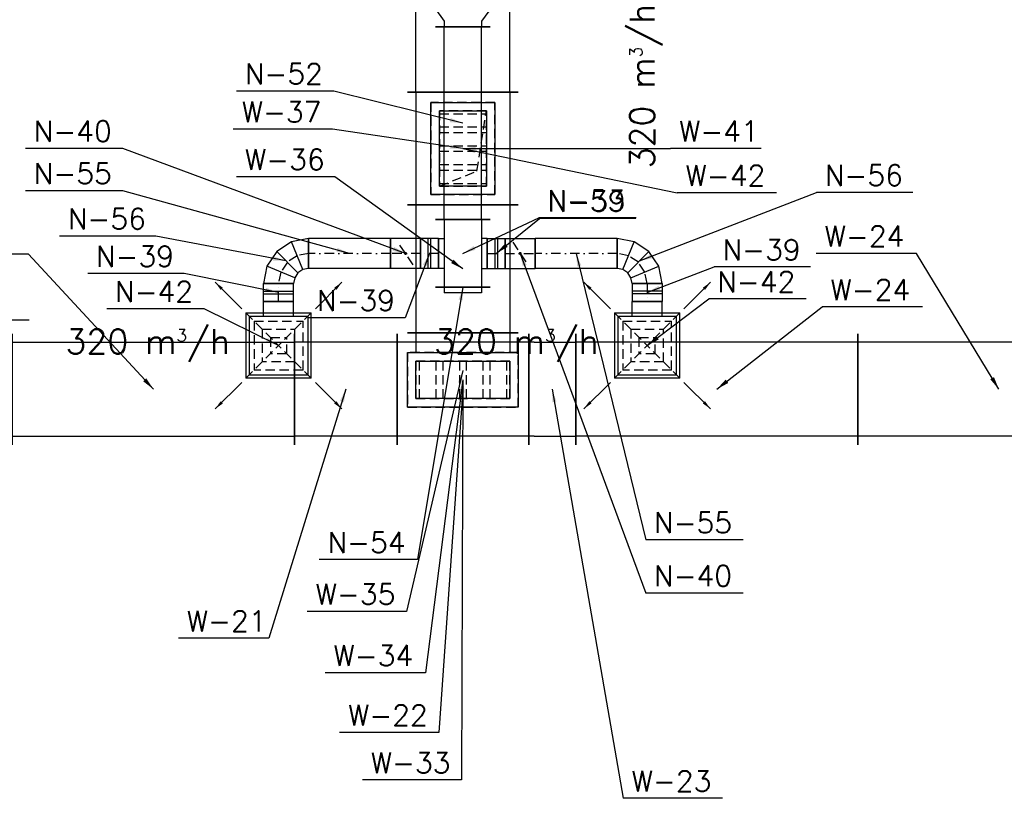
# Model space of a CAD drawing. Extents: x 109611 to 371611, y -232083 to 185490.
# Tile 15 of 24: x 316763 to 321999, y 4673 to 8814. Entities that reach past the tile are written whole.
import ezdxf

# ---------------------------------------------------------------- set-up
doc = ezdxf.new("R2010")
doc.units = 0
doc.header["$LTSCALE"] = 99.9
doc.header["$MEASUREMENT"] = 0
doc.linetypes.add('DASHDOT', pattern=[1, 0.5, -0.25, 0, -0.25])
doc.linetypes.add('DASHED', pattern=[0.75, 0.5, -0.25])
for name, color, linetype in [('FLUID-N', 7, 'Continuous'), ('FLUID-N-110-NUM', 7, 'Continuous'), ('FLUID-N-130-ARRGR', 7, 'Continuous'), ('FLUID-N-SYM', 7, 'Continuous'), ('FLUID-W', 7, 'Continuous'), ('FLUID-W-110-NUM', 7, 'Continuous')]:
    doc.layers.add(name, color=color, linetype=linetype)
doc.styles.add('FDBES', font='simplex.shx')
doc.dimstyles.new('FDBES', dxfattribs={"dimscale": 50, "dimtxt": 4, "dimasz": 2.5, "dimexe": 0.8, "dimexo": 2, "dimgap": 1, "dimtad": 1, "dimdsep": 46, "dimtxsty": 'FDBES', "dimcen": 2.5, "dimclrd": 4, "dimclre": 5, "dimadec": 0, "dimazin": 0, "dimtfac": 1, "dimtmove": 0, "dimatfit": 3, "dimfxl": 0, "dimarcsym": 0})

# ---------------------------------------------------------------- blocks, each defined once
blk = doc.blocks.new('*U107')
at = {"color": 30, "linetype": 'Continuous'}
for p, q in [((-170, -245), (-170, 245)), ((-170, 245), (170, 245)), ((170, 245), (170, -245)), ((170, -245), (-170, -245))]:
    blk.add_line(p, q, dxfattribs=at)
at = {"color": 0, "linetype": 'ByBlock', "lineweight": -2}
for p, q in [((-125, -200), (-125, 200)), ((-125, 200), (125, 200)), ((125, 200), (125, -200)), ((125, -200), (-125, -200))]:
    blk.add_line(p, q, dxfattribs=at)
at = {"color": 30, "linetype": 'DASHED'}
for p, q in [((75, -120), (125, 200)), ((-125, -200), (75, -120))]:
    blk.add_line(p, q, dxfattribs=at)
blk = doc.blocks.new('*U106')
at = {"color": 30, "linetype": 'Continuous'}
for p, q in [((-170, -245), (-170, 245)), ((-170, 245), (170, 245)), ((170, 245), (170, -245)), ((170, -245), (-170, -245))]:
    blk.add_line(p, q, dxfattribs=at)
at = {"color": 0, "linetype": 'ByBlock', "lineweight": -2}
for p, q in [((-125, -200), (-125, 200)), ((-125, 200), (125, 200)), ((125, 200), (125, -200)), ((125, -200), (-125, -200))]:
    blk.add_line(p, q, dxfattribs=at)
at = {"color": 30, "linetype": 'DASHED'}
for p, q in [((-125, 185.4), (125, 185.4)), ((-125, 114.6), (125, 114.6)), ((-125, 85.4), (125, 85.4)), ((-125, 14.6), (125, 14.6)), ((-125, -14.6), (125, -14.6)), ((-125, -85.4), (125, -85.4)), ((-125, -114.6), (125, -114.6)), ((-125, -185.4), (125, -185.4))]:
    blk.add_line(p, q, dxfattribs=at)
blk = doc.blocks.new('*U105')
at = {"color": 14, "linetype": 'Continuous', "lineweight": -2}
for p, q in [((-300, -295), (-300, 295)), ((300, 295), (300, -295))]:
    blk.add_line(p, q, dxfattribs=at)
at = {"color": 0, "linetype": 'ByBlock', "lineweight": -2}
for p, q in [((-300, 250), (300, 250)), ((-300, -250), (300, -250))]:
    blk.add_line(p, q, dxfattribs=at)
at = {"color": 30, "linetype": 'DASHED'}
for p, q in [((245, 170), (-245, 170)), ((-245, 170), (-245, -170)), ((245, -170), (245, 170)), ((200, 125), (-200, 125)), ((-200, 125), (-200, -125)), ((200, -125), (200, 125)), ((-200, -125), (200, -125)), ((-245, -170), (245, -170))]:
    blk.add_line(p, q, dxfattribs=at)
blk = doc.blocks.new('*U104')
at = {"color": 14, "linetype": 'Continuous', "lineweight": -2}
for p, q in [((-725, -295), (-725, 295)), ((725, 295), (725, -295))]:
    blk.add_line(p, q, dxfattribs=at)
at = {"color": 0, "linetype": 'ByBlock', "lineweight": -2}
for p, q in [((-725, 250), (725, 250)), ((-725, -250), (725, -250))]:
    blk.add_line(p, q, dxfattribs=at)
blk = doc.blocks.new('*U100')
at = {"color": 14, "linetype": 'Continuous', "lineweight": -2}
for p, q in [((-350, -295), (-350, 295)), ((350, 295), (350, -295))]:
    blk.add_line(p, q, dxfattribs=at)
at = {"color": 0, "linetype": 'ByBlock', "lineweight": -2}
for p, q in [((-350, 250), (350, 250)), ((-350, -250), (350, -250))]:
    blk.add_line(p, q, dxfattribs=at)
at = {"color": 30, "linetype": 'DASHED'}
for p, q in [((295, 95), (-295, 95)), ((-295, 95), (-295, -195)), ((295, -195), (295, 95)), ((250, 50), (-250, 50)), ((-250, 50), (-250, -150)), ((250, -150), (250, 50)), ((-250, -150), (250, -150)), ((-295, -195), (295, -195))]:
    blk.add_line(p, q, dxfattribs=at)
blk = doc.blocks.new('*U99')
at = {"color": 30, "linetype": 'Continuous'}
for p, q in [((-145, -295), (-145, 295)), ((-145, 295), (145, 295)), ((145, 295), (145, -295)), ((145, -295), (-145, -295))]:
    blk.add_line(p, q, dxfattribs=at)
at = {"color": 0, "linetype": 'ByBlock', "lineweight": -2}
for p, q in [((-100, -250), (-100, 250)), ((-100, 250), (100, 250)), ((100, 250), (100, -250)), ((100, -250), (-100, -250))]:
    blk.add_line(p, q, dxfattribs=at)
blk = doc.blocks.new('*U98')
at = {"color": 30, "linetype": 'Continuous'}
for p, q in [((-145, -295), (-145, 295)), ((-145, 295), (145, 295)), ((145, 295), (145, -295)), ((145, -295), (-145, -295))]:
    blk.add_line(p, q, dxfattribs=at)
at = {"color": 0, "linetype": 'ByBlock', "lineweight": -2}
for p, q in [((-100, -250), (-100, 250)), ((-100, 250), (100, 250)), ((100, 250), (100, -250)), ((100, -250), (-100, -250))]:
    blk.add_line(p, q, dxfattribs=at)
at = {"color": 30, "linetype": 'DASHED'}
for p, q in [((-100, 231.7), (100, 231.7)), ((-100, 143.3), (100, 143.3)), ((-100, 106.7), (100, 106.7)), ((-100, 18.3), (100, 18.3)), ((-100, -18.3), (100, -18.3)), ((-100, -106.7), (100, -106.7)), ((-100, -143.3), (100, -143.3)), ((-100, -231.7), (100, -231.7))]:
    blk.add_line(p, q, dxfattribs=at)
blk = doc.blocks.new('*U97')
at = {"color": 14, "linetype": 'Continuous', "lineweight": -2}
blk.add_line((-200, -295), (-200, 295), dxfattribs=at)
at = {"color": 30, "linetype": 'Continuous'}
for p, q in [((-95, -295), (-95, 295)), ((-95, 295), (195, 295)), ((195, 295), (195, -295)), ((195, -295), (-95, -295))]:
    blk.add_line(p, q, dxfattribs=at)
at = {"color": 0, "linetype": 'ByBlock', "lineweight": -2}
for p, q in [((-200, 250), (-95, 250)), ((-50, -250), (-50, 250)), ((-50, 250), (150, 250)), ((150, 250), (150, -250)), ((-200, -250), (-95, -250)), ((150, -250), (-50, -250))]:
    blk.add_line(p, q, dxfattribs=at)
blk = doc.blocks.new('*U108')
at = {"color": 14, "linetype": 'Continuous', "lineweight": -2}
for p, q in [((-272.5, -295), (-272.5, 295)), ((272.5, 295), (272.5, -295))]:
    blk.add_line(p, q, dxfattribs=at)
at = {"color": 0, "linetype": 'ByBlock', "lineweight": -2}
for p, q in [((-272.5, 250), (272.5, 250)), ((-272.5, -250), (272.5, -250))]:
    blk.add_line(p, q, dxfattribs=at)
blk = doc.blocks.new('*U110')
at = {"color": 14, "linetype": 'Continuous', "lineweight": -2}
for p, q in [((-750, -295), (-750, 295)), ((750, 295), (750, -295))]:
    blk.add_line(p, q, dxfattribs=at)
at = {"color": 0, "linetype": 'ByBlock', "lineweight": -2}
for p, q in [((-750, 250), (750, 250)), ((-750, -250), (750, -250))]:
    blk.add_line(p, q, dxfattribs=at)
blk = doc.blocks.new('*U111')
at = {"color": 14, "linetype": 'Continuous', "lineweight": -2}
for p, q in [((-340, -295), (-340, 295)), ((340, 295), (340, -295))]:
    blk.add_line(p, q, dxfattribs=at)
at = {"color": 0, "linetype": 'ByBlock', "lineweight": -2}
for p, q in [((-340, 250), (340, 250)), ((-340, -250), (340, -250))]:
    blk.add_line(p, q, dxfattribs=at)
blk = doc.blocks.new('*U112')
at = {"color": 14, "linetype": 'Continuous', "lineweight": -2}
for p, q in [((-125, -295), (-125, 295)), ((125, 295), (125, -295))]:
    blk.add_line(p, q, dxfattribs=at)
at = {"color": 0, "linetype": 'ByBlock', "lineweight": -2}
for p, q in [((-95, 250), (-125, 250)), ((-95, 250), (95, 250)), ((95, 250), (125, 250)), ((-95, -250), (-125, -250)), ((-95, -250), (95, -250)), ((95, -250), (125, -250))]:
    blk.add_line(p, q, dxfattribs=at)
blk = doc.blocks.new('*U124')
at = {"color": 14, "linetype": 'Continuous', "lineweight": -2}
for p, q in [((-750, -295), (-750, 295)), ((750, 295), (750, -295))]:
    blk.add_line(p, q, dxfattribs=at)
at = {"color": 0, "linetype": 'ByBlock', "lineweight": -2}
for p, q in [((-750, 250), (750, 250)), ((-750, -250), (750, -250))]:
    blk.add_line(p, q, dxfattribs=at)
blk = doc.blocks.new('*U125')
at = {"color": 14, "linetype": 'Continuous', "lineweight": -2}
for p, q in [((-750, -295), (-750, 295)), ((750, 295), (750, -295))]:
    blk.add_line(p, q, dxfattribs=at)
at = {"color": 0, "linetype": 'ByBlock', "lineweight": -2}
for p, q in [((-750, 250), (750, 250)), ((-750, -250), (750, -250))]:
    blk.add_line(p, q, dxfattribs=at)
blk = doc.blocks.new('*U387')
at = {"color": 14, "linetype": 'Continuous', "lineweight": -2}
for p, q in [((-100, -245), (-100, 245)), ((100, 145), (100, -145))]:
    blk.add_line(p, q, dxfattribs=at)
at = {"color": 0, "linetype": 'ByBlock', "lineweight": -2}
for p, q in [((-70, 200), (-100, 200)), ((-70, 200), (70, 100)), ((70, 100), (100, 100)), ((-70, -200), (70, -100)), ((70, -100), (100, -100)), ((-70, -200), (-100, -200))]:
    blk.add_line(p, q, dxfattribs=at)
blk = doc.blocks.new('*U389')
at = {"color": 14, "linetype": 'Continuous', "lineweight": -2}
for p, q in [((-512.5, -145), (-512.5, 145)), ((512.5, 145), (512.5, -145))]:
    blk.add_line(p, q, dxfattribs=at)
at = {"color": 0, "linetype": 'ByBlock', "lineweight": -2}
for p, q in [((-512.5, 100), (512.5, 100)), ((-512.5, -100), (512.5, -100))]:
    blk.add_line(p, q, dxfattribs=at)
blk = doc.blocks.new('*U390')
at = {"color": 14, "linetype": 'Continuous', "lineweight": -2}
for p, q in [((-47.5, -80), (-47.5, 80)), ((47.5, 80), (47.5, -80))]:
    blk.add_line(p, q, dxfattribs=at)
at = {"color": 0, "linetype": 'ByBlock', "lineweight": -2}
for p, q in [((-47.5, 80), (47.5, 80)), ((-47.5, -80), (47.5, -80))]:
    blk.add_line(p, q, dxfattribs=at)
at = {"color": 30, "linetype": 'Continuous'}
for p, q in [((-7.5, 80), (-7.5, -80)), ((7.5, 80), (7.5, -80))]:
    blk.add_line(p, q, dxfattribs=at)
at = {"layer": 'FLUID-N-SYM', "color": 2, "linetype": 'DASHDOT'}
blk.add_line((-47.5, 0), (47.5, 0), dxfattribs=at)
blk = doc.blocks.new('*U393')
at = {"color": 14, "linetype": 'Continuous', "lineweight": -2}
for p, q in [((-80, -80), (-80, 80)), ((80, 80), (80, -80))]:
    blk.add_line(p, q, dxfattribs=at)
at = {"color": 0, "linetype": 'ByBlock', "lineweight": -2}
for p, q in [((-80, 80), (80, 80)), ((-80, -80), (80, -80))]:
    blk.add_line(p, q, dxfattribs=at)
at = {"color": 30, "linetype": 'DASHED'}
blk.add_line((-40, 60), (40, -60), dxfattribs=at)
at = {"color": 30, "linetype": 'Continuous'}
blk.add_lwpolyline([(-4, 0, 8, 8, 1), (4, 0, 8, 8, 1)], format="xyseb", close=True, dxfattribs=at)
at = {"layer": 'FLUID-N-SYM', "color": 2, "linetype": 'DASHDOT'}
blk.add_line((-80, 0), (80, 0), dxfattribs=at)
blk = doc.blocks.new('*U392')
at = {"color": 14, "linetype": 'Continuous', "lineweight": -2}
for p, q in [((-47.5, -80), (-47.5, 80)), ((47.5, 80), (47.5, -80))]:
    blk.add_line(p, q, dxfattribs=at)
at = {"color": 0, "linetype": 'ByBlock', "lineweight": -2}
for p, q in [((-47.5, 80), (47.5, 80)), ((-47.5, -80), (47.5, -80))]:
    blk.add_line(p, q, dxfattribs=at)
at = {"color": 30, "linetype": 'Continuous'}
for p, q in [((-7.5, 80), (-7.5, -80)), ((7.5, 80), (7.5, -80))]:
    blk.add_line(p, q, dxfattribs=at)
at = {"layer": 'FLUID-N-SYM', "color": 2, "linetype": 'DASHDOT'}
blk.add_line((-47.5, 0), (47.5, 0), dxfattribs=at)
blk = doc.blocks.new('*U394')
at = {"color": 14, "linetype": 'Continuous', "lineweight": -2}
blk.add_line((0, -145), (0, 145), dxfattribs=at)
at = {"color": 0, "linetype": 'ByBlock', "lineweight": -2}
for p, q in [((0, 100), (30, 100)), ((30, 100), (30, -100)), ((0, -100), (30, -100))]:
    blk.add_line(p, q, dxfattribs=at)
blk = doc.blocks.new('*U395')
at = {"color": 14, "linetype": 'Continuous', "lineweight": -2}
for p, q in [((-180, -145), (-180, 145)), ((-80, 130), (80, 130)), ((180, 145), (180, -145)), ((80, -130), (-80, -130))]:
    blk.add_line(p, q, dxfattribs=at)
at = {"color": 0, "linetype": 'ByBlock', "lineweight": -2}
for p, q in [((-80, 130), (-80, 100)), ((80, 100), (80, 130)), ((-180, 100), (180, 100)), ((-180, -100), (180, -100)), ((-80, -130), (-80, -100)), ((80, -100), (80, -130))]:
    blk.add_line(p, q, dxfattribs=at)
blk = doc.blocks.new('*U391')
at = {"color": 14, "linetype": 'Continuous', "lineweight": -2}
for p, q in [((-80, -80), (-80, 80)), ((80, 80), (80, -80))]:
    blk.add_line(p, q, dxfattribs=at)
at = {"color": 0, "linetype": 'ByBlock', "lineweight": -2}
for p, q in [((-80, 80), (80, 80)), ((-80, -80), (80, -80))]:
    blk.add_line(p, q, dxfattribs=at)
at = {"color": 30, "linetype": 'DASHED'}
blk.add_line((-40, 60), (40, -60), dxfattribs=at)
at = {"color": 30, "linetype": 'Continuous'}
blk.add_lwpolyline([(-4, 0, 8, 8, 1), (4, 0, 8, 8, 1)], format="xyseb", close=True, dxfattribs=at)
at = {"layer": 'FLUID-N-SYM', "color": 2, "linetype": 'DASHDOT'}
blk.add_line((-80, 0), (80, 0), dxfattribs=at)
blk = doc.blocks.new('*U398')
at = {"color": 14, "linetype": 'Continuous', "lineweight": -2}
for p, q in [((-217.5, -80), (-217.5, 80)), ((217.5, 80), (217.5, -80))]:
    blk.add_line(p, q, dxfattribs=at)
at = {"color": 0, "linetype": 'ByBlock', "lineweight": -2}
for p, q in [((-217.5, 80), (217.5, 80)), ((-217.5, -80), (217.5, -80))]:
    blk.add_line(p, q, dxfattribs=at)
at = {"layer": 'FLUID-N-SYM', "color": 2, "linetype": 'DASHDOT'}
blk.add_line((-217.5, 0), (217.5, 0), dxfattribs=at)
blk = doc.blocks.new('*U397')
at = {"color": 30, "linetype": 'Continuous'}
for p, q in [((-173.5, 173.5), (173.5, 173.5)), ((-173.5, 173.5), (-173.5, -173.5)), ((173.5, -173.5), (173.5, 173.5)), ((173.5, -173.5), (-173.5, -173.5))]:
    blk.add_line(p, q, dxfattribs=at)
at = {"color": 30, "linetype": 'DASHED'}
for p, q in [((-173.5, 173.5), (0, 0)), ((173.5, 173.5), (0, 0)), ((-130.125, 130.125), (130.125, 130.125)), ((-130.125, 130.125), (-130.125, -130.125)), ((130.125, -130.125), (130.125, 130.125)), ((-86.75, 86.75), (86.75, 86.75)), ((-86.75, 86.75), (-86.75, -86.75)), ((86.75, -86.75), (86.75, 86.75)), ((-173.5, -173.5), (0, 0)), ((-43.375, 43.375), (43.375, 43.375)), ((-43.375, 43.375), (-43.375, -43.375)), ((173.5, -173.5), (0, 0)), ((43.375, -43.375), (43.375, 43.375)), ((43.375, -43.375), (-43.375, -43.375)), ((86.75, -86.75), (-86.75, -86.75)), ((130.125, -130.125), (-130.125, -130.125))]:
    blk.add_line(p, q, dxfattribs=at)
at = {"color": 0, "linetype": 'ByBlock', "lineweight": -2}
for p, q in [((-155, -155), (-155, 155)), ((155, 155), (-155, 155)), ((155, 155), (155, -155)), ((-155, -155), (155, -155)), ((-80, -155), (-80, -235)), ((80, -155), (80, -235))]:
    blk.add_line(p, q, dxfattribs=at)
at = {"color": 14, "linetype": 'Continuous', "lineweight": -2}
blk.add_line((80, -235), (-80, -235), dxfattribs=at)
blk = doc.blocks.new('*U396')
at = {"color": 14, "linetype": 'Continuous', "lineweight": -2}
for p, q in [((-47.5, -80), (-47.5, 80)), ((47.5, 80), (47.5, -80))]:
    blk.add_line(p, q, dxfattribs=at)
at = {"color": 0, "linetype": 'ByBlock', "lineweight": -2}
for p, q in [((-47.5, 80), (47.5, 80)), ((-47.5, -80), (47.5, -80))]:
    blk.add_line(p, q, dxfattribs=at)
at = {"color": 30, "linetype": 'Continuous'}
for p, q in [((-7.5, 80), (-7.5, -80)), ((7.5, 80), (7.5, -80))]:
    blk.add_line(p, q, dxfattribs=at)
at = {"layer": 'FLUID-N-SYM', "color": 2, "linetype": 'DASHDOT'}
blk.add_line((-47.5, 0), (47.5, 0), dxfattribs=at)
blk = doc.blocks.new('*U399')
at = {"color": 0, "linetype": 'ByBlock', "lineweight": -2}
for p, q in [((120, 120), (28.2, 101.7)), ((28.2, 101.7), (-49.7, 49.7)), ((-49.7, 49.7), (-101.7, -28.2)), ((-101.7, -28.2), (-120, -120)), ((89.4, -46.1), (63.4, -63.4)), ((120, -40), (89.4, -46.1)), ((46.1, -89.4), (40, -120)), ((63.4, -63.4), (46.1, -89.4))]:
    blk.add_line(p, q, dxfattribs=at)
at = {"color": 14, "linetype": 'Continuous', "lineweight": -2}
for p, q in [((120, 120), (120, -40)), ((40, -120), (-120, -120))]:
    blk.add_line(p, q, dxfattribs=at)
at = {"color": 30, "linetype": 'Continuous'}
for p, q in [((89.4, -46.1), (28.2, 101.7)), ((63.4, -63.4), (-49.7, 49.7)), ((46.1, -89.4), (-101.7, -28.2))]:
    blk.add_line(p, q, dxfattribs=at)
at = {"layer": 'FLUID-N-SYM', "color": 2, "linetype": 'DASHDOT'}
for p, q in [((58.8, 27.8), (6.9, -6.9)), ((120, 40), (58.8, 27.8)), ((6.9, -6.9), (-27.8, -58.8)), ((-27.8, -58.8), (-40, -120))]:
    blk.add_line(p, q, dxfattribs=at)
blk = doc.blocks.new('*U403')
at = {"color": 14, "linetype": 'Continuous', "lineweight": -2}
for p, q in [((-217.5, -80), (-217.5, 80)), ((217.5, 80), (217.5, -80))]:
    blk.add_line(p, q, dxfattribs=at)
at = {"color": 0, "linetype": 'ByBlock', "lineweight": -2}
for p, q in [((-217.5, 80), (217.5, 80)), ((-217.5, -80), (217.5, -80))]:
    blk.add_line(p, q, dxfattribs=at)
at = {"layer": 'FLUID-N-SYM', "color": 2, "linetype": 'DASHDOT'}
blk.add_line((-217.5, 0), (217.5, 0), dxfattribs=at)
blk = doc.blocks.new('*U400')
at = {"color": 14, "linetype": 'Continuous', "lineweight": -2}
for p, q in [((-120, -40), (-120, 120)), ((120, -120), (-40, -120))]:
    blk.add_line(p, q, dxfattribs=at)
at = {"color": 0, "linetype": 'ByBlock', "lineweight": -2}
for p, q in [((-28.2, 101.7), (-120, 120)), ((49.7, 49.7), (-28.2, 101.7)), ((101.7, -28.2), (49.7, 49.7)), ((-89.4, -46.1), (-120, -40)), ((-63.4, -63.4), (-89.4, -46.1)), ((120, -120), (101.7, -28.2)), ((-46.1, -89.4), (-63.4, -63.4)), ((-40, -120), (-46.1, -89.4))]:
    blk.add_line(p, q, dxfattribs=at)
at = {"color": 30, "linetype": 'Continuous'}
for p, q in [((-89.4, -46.1), (-28.2, 101.7)), ((-63.4, -63.4), (49.7, 49.7)), ((-46.1, -89.4), (101.7, -28.2))]:
    blk.add_line(p, q, dxfattribs=at)
at = {"layer": 'FLUID-N-SYM', "color": 2, "linetype": 'DASHDOT'}
for p, q in [((-58.8, 27.8), (-120, 40)), ((-6.9, -6.9), (-58.8, 27.8)), ((27.8, -58.8), (-6.9, -6.9)), ((40, -120), (27.8, -58.8))]:
    blk.add_line(p, q, dxfattribs=at)
blk = doc.blocks.new('*U401')
at = {"color": 30, "linetype": 'Continuous'}
for p, q in [((-173.5, 173.5), (173.5, 173.5)), ((-173.5, 173.5), (-173.5, -173.5)), ((173.5, -173.5), (173.5, 173.5)), ((173.5, -173.5), (-173.5, -173.5))]:
    blk.add_line(p, q, dxfattribs=at)
at = {"color": 30, "linetype": 'DASHED'}
for p, q in [((-173.5, 173.5), (0, 0)), ((173.5, 173.5), (0, 0)), ((-130.125, 130.125), (130.125, 130.125)), ((-130.125, 130.125), (-130.125, -130.125)), ((130.125, -130.125), (130.125, 130.125)), ((-86.75, 86.75), (86.75, 86.75)), ((-86.75, 86.75), (-86.75, -86.75)), ((86.75, -86.75), (86.75, 86.75)), ((-173.5, -173.5), (0, 0)), ((-43.375, 43.375), (43.375, 43.375)), ((-43.375, 43.375), (-43.375, -43.375)), ((173.5, -173.5), (0, 0)), ((43.375, -43.375), (43.375, 43.375)), ((43.375, -43.375), (-43.375, -43.375)), ((86.75, -86.75), (-86.75, -86.75)), ((130.125, -130.125), (-130.125, -130.125))]:
    blk.add_line(p, q, dxfattribs=at)
at = {"color": 0, "linetype": 'ByBlock', "lineweight": -2}
for p, q in [((-155, -155), (-155, 155)), ((155, 155), (-155, 155)), ((155, 155), (155, -155)), ((-155, -155), (155, -155)), ((-80, -155), (-80, -235)), ((80, -155), (80, -235))]:
    blk.add_line(p, q, dxfattribs=at)
at = {"color": 14, "linetype": 'Continuous', "lineweight": -2}
blk.add_line((80, -235), (-80, -235), dxfattribs=at)
blk = doc.blocks.new('*U402')
at = {"color": 14, "linetype": 'Continuous', "lineweight": -2}
for p, q in [((-47.5, -80), (-47.5, 80)), ((47.5, 80), (47.5, -80))]:
    blk.add_line(p, q, dxfattribs=at)
at = {"color": 0, "linetype": 'ByBlock', "lineweight": -2}
for p, q in [((-47.5, 80), (47.5, 80)), ((-47.5, -80), (47.5, -80))]:
    blk.add_line(p, q, dxfattribs=at)
at = {"color": 30, "linetype": 'Continuous'}
for p, q in [((-7.5, 80), (-7.5, -80)), ((7.5, 80), (7.5, -80))]:
    blk.add_line(p, q, dxfattribs=at)
at = {"layer": 'FLUID-N-SYM', "color": 2, "linetype": 'DASHDOT'}
blk.add_line((-47.5, 0), (47.5, 0), dxfattribs=at)

msp = doc.modelspace()

# ---------------------------------------------------------------- linework, layer by layer
at = {"layer": 'FLUID-N-110-NUM', "color": 221}
for p, q in [((318434, 8434.3), (317916.5, 8434.3)), ((317311.8, 8128.4), (316794.2, 8128.4)), ((317311.8, 7904.4), (316794.2, 7904.4)), ((321513, 7894.3), (321000.7, 7894.3)), ((320041.8, 7759.6), (319524.3, 7759.6)), ((320039.2, 7756.6), (319526.9, 7756.6)), ((317487.9, 7663.1), (316975.6, 7663.1)), ((320969, 7498.8), (320456.8, 7498.8)), ((317637.3, 7463.5), (317125, 7463.5)), ((320945.8, 7328.8), (320428.2, 7328.8)), ((317743.7, 7276.5), (317226.2, 7276.5)), ((318812.6, 7228.3), (318300.3, 7228.3)), ((320609.6, 6047.4), (320092.1, 6047.4)), ((318878.8, 5942.4), (318356, 5942.4)), ((320609.6, 5764.6), (320092.1, 5764.6))]:
    msp.add_line(p, q, dxfattribs=at)
at = {"layer": 'FLUID-W-110-NUM', "color": 221}
for p, q in [((318427.2, 8231.1), (317899.2, 8231.1)), ((320705.5, 8128.4), (320224.7, 8128.4)), ((318439.5, 7977.9), (317916.7, 7977.9)), ((320787.5, 7892.9), (320259.5, 7892.9)), ((316809.9, 7567.1), (316281.9, 7567.1)), ((321532.1, 7570.1), (320998.8, 7570.1)), ((321563.2, 7286.2), (321029.9, 7286.2)), ((316813.5, 7215), (316285.5, 7215)), ((318820.5, 5667.2), (318292.5, 5667.2)), ((318088.3, 5524.3), (317607.4, 5524.3)), ((318920.4, 5340.3), (318387.2, 5340.3)), ((318992.5, 5023.4), (318464.5, 5023.4)), ((319113.3, 4770.8), (318585.3, 4770.8)), ((320500.7, 4673.3), (319972.7, 4673.3))]:
    msp.add_line(p, q, dxfattribs=at)

# ---------------------------------------------------------------- block references
at = {"layer": 'FLUID-N', "color": 121, "linetype": 'Continuous'}
for name, p, rotation in [('*U387', (319119.7, 8875.7), 270), ('*U389', (319119.7, 8263.2), 89.99999999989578), ('*U395', (319119.7, 7570.7), 270), ('*U400', (318179.7, 7530.7), 90), ('*U403', (318517.2, 7570.7), 179.9999999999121), ('*U393', (318814.7, 7570.7), 180.0000000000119), ('*U392', (318942.2, 7570.7), 180.0000000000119), ('*U398', (319722.2, 7570.7), 179.9999999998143), ('*U399', (320059.7, 7530.7), 269.9999999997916), ('*U402', (318139.7, 7363.2), 90), ('*U394', (319119.7, 7390.7), 270), ('*U396', (320099.7, 7363.2), 269.9999999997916), ('*U401', (318139.7, 7080.7), 179.9999999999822), ('*U397', (320099.7, 7080.7), 179.9999999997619)]:
    msp.add_blockref(name, p, dxfattribs=dict(at, rotation=rotation))
for name, p in [('*U390', (319297.2, 7570.7)), ('*U391', (319424.7, 7570.7))]:
    msp.add_blockref(name, p, dxfattribs=at)
at = {"layer": 'FLUID-W', "color": 242, "linetype": 'Continuous'}
for name, p, rotation in [('*U104', (319119.7, 9153.4), 90), ('*U105', (319119.7, 8128.4), 270), ('*U107', (319119.7, 8128.4), 359.9999999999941), ('*U106', (319119.7, 8128.4), 359.9999999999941), ('*U111', (319119.7, 7488.4), 269.9999999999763), ('*U110', (317474.7, 6848.4), 359.9999999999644), ('*U108', (318497.2, 6848.4), 180.0000000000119), ('*U100', (319119.7, 6848.4), 180.0000000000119), ('*U97', (319119.7, 6948.4), 269.999999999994), ('*U124', (320469.7, 6848.4), 180.0000000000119), ('*U125', (321969.7, 6848.4), 180.0000000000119), ('*U99', (319119.7, 6898.4), 269.999999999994), ('*U98', (319119.7, 6898.4), 269.999999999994)]:
    msp.add_blockref(name, p, dxfattribs=dict(at, rotation=rotation))
msp.add_blockref('*U112', (319594.7, 6848.4), dxfattribs=at)

# ---------------------------------------------------------------- texts
at = {"layer": 'FLUID-N-110-NUM', "color": 151, "linetype": 'ByBlock', "style": 'FDBES'}
for s, p in [('N-52', (317960.5, 8471)), ('N-40', (316838.2, 8165.1)), ('N-55', (316838.2, 7941.1)), ('N-56', (321044.7, 7931)), ('N-53', (319568.3, 7796.3)), ('N-39', (319570.9, 7793.3)), ('N-56', (317019.6, 7699.8)), ('N-39', (320500.8, 7535.5)), ('N-39', (317169, 7500.2)), ('N-42', (320472.2, 7365.4)), ('N-42', (317270.2, 7313.1)), ('N-39', (318344.3, 7265)), ('N-55', (320136.1, 6084.1)), ('N-54', (318400, 5979.1)), ('N-40', (320136.1, 5801.2))]:
    msp.add_text(s, height=110, dxfattribs=at).set_placement(p)
at = {"layer": 'FLUID-N-130-ARRGR', "color": 181, "insert": (320094.7, 8460.2), "char_height": 130, "attachment_point": 5, "rotation": 90, "style": 'FDBES'}
msp.add_mtext('320 m{\\A2;\\H0.5x;3}/h\\P', dxfattribs=at)
at = {"layer": 'FLUID-N-130-ARRGR', "color": 181, "char_height": 130, "attachment_point": 5, "style": 'FDBES'}
for insert in [(317444.3, 7080.7), (319404.3, 7080.7)]:
    msp.add_mtext('320 m{\\A2;\\H0.5x;3}/h\\P', dxfattribs=dict(at, insert=insert))
at = {"layer": 'FLUID-W-110-NUM', "color": 151, "linetype": 'ByBlock', "style": 'FDBES'}
for s, p in [('W-37', (317943.2, 8267.8)), ('W-41', (320268.7, 8165.1)), ('W-36', (317960.7, 8014.6)), ('W-42', (320303.5, 7929.5)), ('W-24', (321042.8, 7606.8)), ('W-24', (321073.9, 7322.8)), ('W-35', (318336.5, 5703.9)), ('W-21', (317651.4, 5561)), ('W-34', (318431.2, 5377)), ('W-22', (318508.5, 5060.1)), ('W-33', (318629.3, 4807.5)), ('W-23', (320016.7, 4710))]:
    msp.add_text(s, height=110, dxfattribs=at).set_placement(p)

# ---------------------------------------------------------------- leaders
at = {"layer": 'FLUID-N-110-NUM'}
for points in [[(319119.7, 8263.2), (318434, 8434.3)], [(318814.7, 7570.7), (317311.8, 8128.4)], [(318517.2, 7570.7), (317311.8, 7904.4)], [(320059.7, 7530.7), (321000.7, 7894.3)], [(319119.7, 7570.7), (319524.3, 7759.6)], [(319297.2, 7570.7), (319526.9, 7756.6)], [(318179.7, 7530.7), (317487.9, 7663.1)], [(318942.2, 7570.7), (318812.6, 7228.3)], [(319424.7, 7570.7), (320092.1, 5764.6)], [(319722.2, 7570.7), (320092.1, 6047.4)], [(320099.7, 7363.2), (320456.8, 7498.8)], [(318139.7, 7363.2), (317637.3, 7463.5)], [(319119.7, 7390.7), (318878.8, 5942.4)], [(320099.7, 7080.7), (320428.2, 7328.8)], [(318139.7, 7080.7), (317743.7, 7276.5)]]:
    msp.add_leader(points, dimstyle='FDBES', override={"dimscale": 27.5, "dimclrd": 5}, dxfattribs=at)
at = {"layer": 'FLUID-N-130-ARRGR'}
for points in [[(317802.6, 7417.8), (317944, 7276.4)], [(318476.9, 7417.8), (318335.4, 7276.4)], [(319762.6, 7417.8), (319904, 7276.4)], [(320436.9, 7417.8), (320295.4, 7276.4)], [(317802.6, 6743.5), (317944, 6885)], [(318476.9, 6743.5), (318335.4, 6885)], [(319762.6, 6743.5), (319904, 6885)], [(320436.9, 6743.5), (320295.4, 6885)]]:
    msp.add_leader(points, dimstyle='FDBES', override={"dimscale": 20, "dimclrd": 5}, dxfattribs=at)
at = {"layer": 'FLUID-W-110-NUM'}
for points in [[(319119.7, 8128.4), (318427.2, 8231.1)], [(319119.7, 8128.4), (320224.7, 8128.4)], [(319119.7, 8128.4), (320259.5, 7892.9)], [(319119.7, 7488.4), (318439.5, 7977.9)], [(317474.7, 6848.4), (316809.9, 7567.1)], [(321969.7, 6848.4), (321532.1, 7570.1)], [(320469.7, 6848.4), (321029.9, 7286.2)], [(319119.7, 6948.4), (318820.5, 5667.2)], [(319119.7, 6898.4), (318920.4, 5340.3)], [(319119.7, 6898.4), (319113.3, 4770.8)], [(318497.2, 6848.4), (318088.3, 5524.3)], [(319119.7, 6848.4), (318992.5, 5023.4)], [(319594.7, 6848.4), (319972.7, 4673.3)]]:
    msp.add_leader(points, dimstyle='FDBES', override={"dimscale": 27.5, "dimclrd": 5}, dxfattribs=at)

doc.saveas('drawing.dxf')
